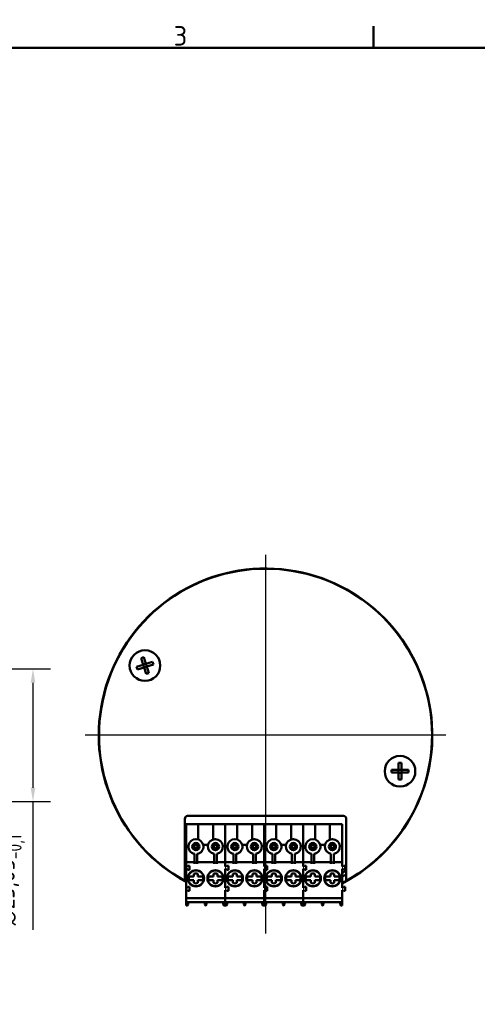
# Model space of a CAD drawing. Header units: millimetres. Extents: x 0 to 420, y 0 to 297.
# Tile 3 of 4: x 216 to 299, y 115 to 292. Entities that reach past the tile are written whole.
import ezdxf

# ---------------------------------------------------------------- set-up
doc = ezdxf.new("R2010")
doc.units = ezdxf.units.MM
for name, color, linetype, lineweight in [('Bemaßungen(DIN)', 7, 'Continuous', 25), ('Mittelpunktmarkierung(DIN)', 7, 'Continuous', 25), ('Rahmen_0', 7, 'Continuous', 50), ('Rahmen_2', 7, 'Continuous', 50), ('Sichtbare Kanten(DIN)', 7, 'Continuous', 50)]:
    doc.layers.add(name, color=color, linetype=linetype, lineweight=lineweight)
doc.styles.add('Aktuell-DIN', font='isocpeur.ttf', dxfattribs={"width": 0.8})
doc.styles.add('Rahmen_1', font='isocpeur.ttf')
doc.dimstyles.new('STANDARD-DIN - Methode 2b', dxfattribs={"dimtxt": 3.5, "dimasz": 2.5, "dimexe": 3.175, "dimexo": 0, "dimgap": 0.8, "dimtad": 1, "dimrnd": 1e-08, "dimtxsty": 'Aktuell-DIN', "dimcen": 0.09, "dimdle": 10, "dimclrd": 7, "dimclre": 7, "dimclrt": 7, "dimadec": 0, "dimazin": 2, "dimtfac": 0.714286, "dimtmove": 0, "dimatfit": 3, "dimfxl": 1, "dimtolj": 1, "dimlwd": 25, "dimlwe": 25, "dimarcsym": 0})

# ---------------------------------------------------------------- blocks, each defined once
blk = doc.blocks.new('Ränder Standardrahmen')
at = {"layer": 'Rahmen_0'}
blk.add_line((280, 287), (280, 290.9), dxfattribs=at)
at = {"layer": 'Rahmen_0', "flags": 128}
blk.add_lwpolyline([(10, 10), (10, 287), (410, 287), (410, 10), (10, 10)], dxfattribs=at)
at = {"layer": 'Rahmen_2', "insert": (244.08, 287.4), "char_height": 3.5, "attachment_point": 7, "style": 'Rahmen_1'}
blk.add_mtext('3', dxfattribs=at)
blk = doc.blocks.new('*D13')
at = {"layer": 'Bemaßungen(DIN)', "color": 7, "linetype": 'Continuous', "lineweight": 25, "transparency": 16777216}
for p, q in [((177.23, 175.49), (222, 175.49)), ((218.83, 172.99), (218.83, 154.14)), ((177.23, 151.64), (222, 151.64)), ((218.83, 151.64), (218.83, 128.63))]:
    blk.add_line(p, q, dxfattribs=at)
at = {"layer": 'Bemaßungen(DIN)', "color": 7, "linetype": 'Continuous', "transparency": 16777216}
for points in [[(218.41, 172.99), (219.24, 172.99), (218.83, 175.49)], [(218.41, 154.14), (219.24, 154.14), (218.83, 151.64)]]:
    blk.add_solid(points, dxfattribs=at)
at = {"layer": 'Defpoints', "color": 0, "linetype": 'Continuous', "transparency": 16777216}
for p in [(177.23, 175.49), (177.23, 151.64), (218.83, 151.64)]:
    blk.add_point(p, dxfattribs=at)
at = {"layer": 'Bemaßungen(DIN)', "color": 7, "linetype": 'Continuous', "lineweight": 25, "transparency": 16777216, "insert": (210.79, 129.43), "char_height": 3.5, "attachment_point": 1, "rotation": 90, "style": 'Aktuell-DIN'}
blk.add_mtext('\\A1;{\\fAIGDT|b0|i0;\\H3.5000;\\ln}\\fISOCPEUR|b0|i0;\\H3.5000;23,85{\\H2.5;\\S+0^ -0,1;}', dxfattribs=at)

msp = doc.modelspace()

# ---------------------------------------------------------------- linework, layer by layer
at = {"layer": 'Mittelpunktmarkierung(DIN)', "linetype": 'Continuous'}
for p, q in [((260.592, 195.966), (260.592, 127.988)), ((292.992, 163.566), (228.192, 163.566))]:
    msp.add_line(p, q, dxfattribs=at)
at = {"layer": 'Sichtbare Kanten(DIN)'}
for p, q in [((238.237, 177.414), (238.713, 177.569)), ((238.626, 176.226), (238.237, 177.414)), ((238.713, 177.569), (239.101, 176.381)), ((237.438, 175.837), (238.626, 176.226)), ((237.593, 175.362), (237.438, 175.837)), ((238.781, 175.75), (237.593, 175.362)), ((238.769, 175.747), (238.614, 176.222)), ((238.622, 176.238), (239.097, 176.393)), ((239.17, 174.562), (238.781, 175.75)), ((239.26, 175.894), (238.785, 175.739)), ((239.101, 176.381), (240.289, 176.77)), ((239.113, 176.385), (239.268, 175.91)), ((240.445, 176.294), (239.256, 175.906)), ((239.256, 175.906), (239.645, 174.718)), ((240.289, 176.77), (240.445, 176.294)), ((239.645, 174.718), (239.17, 174.562)), ((284.49, 157.345), (284.49, 158.595)), ((284.49, 158.595), (284.99, 158.595)), ((284.99, 158.595), (284.99, 157.345)), ((283.24, 156.845), (283.24, 157.345)), ((283.24, 157.345), (284.49, 157.345)), ((284.49, 156.845), (283.24, 156.845)), ((284.477, 156.845), (284.477, 157.345)), ((284.49, 157.358), (284.99, 157.358)), ((284.49, 155.595), (284.49, 156.845)), ((284.99, 156.833), (284.49, 156.833)), ((284.99, 155.595), (284.49, 155.595)), ((284.99, 157.345), (286.24, 157.345)), ((284.99, 156.845), (284.99, 155.595)), ((286.24, 156.845), (284.99, 156.845)), ((285.002, 157.345), (285.002, 156.845)), ((286.24, 157.345), (286.24, 156.845)), ((246.092, 139.73), (246.092, 148.566)), ((246.592, 149.066), (274.592, 149.066)), ((275.092, 148.566), (275.092, 139.73)), ((246.342, 147.616), (248.515, 147.616)), ((246.342, 147.616), (246.342, 141.47)), ((251.168, 147.616), (248.515, 147.616)), ((248.515, 144.848), (248.515, 147.616)), ((251.168, 144.848), (251.168, 147.616)), ((253.342, 147.616), (251.168, 147.616)), ((253.342, 147.616), (253.342, 141.47)), ((253.342, 147.616), (255.515, 147.616)), ((253.342, 147.616), (253.342, 141.47)), ((258.168, 147.616), (255.515, 147.616)), ((255.515, 144.848), (255.515, 147.616)), ((258.168, 144.848), (258.168, 147.616)), ((260.342, 147.616), (258.168, 147.616)), ((260.342, 147.616), (260.342, 141.47)), ((260.342, 147.616), (262.515, 147.616)), ((260.342, 147.616), (260.342, 141.47)), ((265.168, 147.616), (262.515, 147.616)), ((262.515, 144.848), (262.515, 147.616)), ((265.168, 144.848), (265.168, 147.616)), ((267.342, 147.616), (265.168, 147.616)), ((267.342, 147.616), (267.342, 141.47)), ((267.342, 147.616), (269.515, 147.616)), ((267.342, 147.616), (267.342, 141.47)), ((272.168, 147.616), (269.515, 147.616)), ((269.515, 144.848), (269.515, 147.616)), ((272.168, 144.848), (272.168, 147.616)), ((274.342, 147.616), (272.168, 147.616)), ((274.342, 147.616), (274.342, 141.47)), ((250.276, 143.866), (249.408, 143.866)), ((251.559, 144.915), (251.625, 144.915)), ((257.276, 143.866), (256.408, 143.866)), ((258.559, 144.915), (258.625, 144.915)), ((264.276, 143.866), (263.408, 143.866)), ((265.559, 144.915), (265.625, 144.915)), ((271.276, 143.866), (270.408, 143.866)), ((272.559, 144.915), (272.625, 144.915)), ((246.342, 141.47), (246.342, 140.972)), ((247.842, 140.738), (247.842, 142.239)), ((248.342, 140.738), (248.342, 142.239)), ((251.342, 140.738), (251.342, 142.239)), ((251.842, 140.738), (251.842, 142.239)), ((253.342, 140.972), (253.342, 141.47)), ((253.342, 141.47), (253.342, 140.972)), ((254.842, 140.738), (254.842, 142.239)), ((255.342, 140.738), (255.342, 142.239)), ((258.342, 140.738), (258.342, 142.239)), ((258.842, 140.738), (258.842, 142.239)), ((260.342, 140.972), (260.342, 141.47)), ((260.342, 141.47), (260.342, 140.972)), ((261.842, 140.738), (261.842, 142.239)), ((262.342, 140.738), (262.342, 142.239)), ((265.342, 140.738), (265.342, 142.239)), ((265.842, 140.738), (265.842, 142.239)), ((267.342, 140.972), (267.342, 141.47)), ((267.342, 141.47), (267.342, 140.972)), ((268.842, 140.738), (268.842, 142.239)), ((269.342, 140.738), (269.342, 142.239)), ((272.342, 140.738), (272.342, 142.239)), ((272.842, 140.738), (272.842, 142.239)), ((274.342, 140.972), (274.342, 141.47)), ((246.092, 137.417), (246.092, 139.73)), ((246.342, 140.764), (246.342, 140.972)), ((246.342, 140.764), (246.342, 140.466)), ((247.842, 140.764), (246.342, 140.764)), ((246.342, 140.466), (246.342, 139.973)), ((246.342, 139.973), (246.47, 139.973)), ((246.342, 139.973), (246.342, 139.559)), ((246.47, 139.973), (246.649, 140.123)), ((246.912, 140.123), (246.649, 140.123)), ((246.912, 140.123), (246.912, 139.409)), ((248.342, 140.738), (247.842, 140.738)), ((247.842, 140.738), (247.842, 140.466)), ((251.342, 140.764), (248.342, 140.764)), ((248.342, 140.466), (248.342, 140.738)), ((251.842, 140.738), (251.342, 140.738)), ((251.342, 140.738), (251.342, 140.466)), ((253.342, 140.766), (251.842, 140.766)), ((251.842, 140.738), (251.842, 140.466)), ((253.342, 140.972), (253.342, 140.766)), ((253.342, 140.766), (253.342, 140.972)), ((253.342, 140.766), (253.342, 140.466)), ((253.342, 140.764), (253.342, 140.466)), ((254.842, 140.764), (253.342, 140.764)), ((253.342, 140.466), (253.342, 139.973)), ((253.342, 140.466), (253.342, 139.973)), ((253.342, 139.973), (253.47, 139.973)), ((253.342, 139.973), (253.47, 139.973)), ((253.47, 139.973), (253.649, 140.123)), ((253.47, 139.973), (253.649, 140.123)), ((253.912, 140.123), (253.649, 140.123)), ((253.912, 140.123), (253.649, 140.123)), ((253.912, 140.123), (253.912, 139.409)), ((253.912, 140.123), (253.912, 139.409)), ((255.342, 140.738), (254.842, 140.738)), ((254.842, 140.738), (254.842, 140.466)), ((258.342, 140.764), (255.342, 140.764)), ((255.342, 140.466), (255.342, 140.738)), ((258.842, 140.738), (258.342, 140.738)), ((258.342, 140.738), (258.342, 140.466)), ((260.342, 140.766), (258.842, 140.766)), ((258.842, 140.738), (258.842, 140.466)), ((260.342, 140.972), (260.342, 140.766)), ((260.342, 140.766), (260.342, 140.972)), ((260.342, 140.766), (260.342, 140.466)), ((260.342, 140.764), (260.342, 140.466)), ((261.842, 140.764), (260.342, 140.764)), ((260.342, 140.466), (260.342, 139.973)), ((260.342, 140.466), (260.342, 139.973)), ((260.342, 139.973), (260.47, 139.973)), ((260.342, 139.973), (260.47, 139.973)), ((260.47, 139.973), (260.649, 140.123)), ((260.47, 139.973), (260.649, 140.123)), ((260.912, 140.123), (260.649, 140.123)), ((260.912, 140.123), (260.649, 140.123)), ((260.912, 140.123), (260.912, 139.409)), ((260.912, 140.123), (260.912, 139.409)), ((262.342, 140.738), (261.842, 140.738)), ((261.842, 140.738), (261.842, 140.466)), ((265.342, 140.764), (262.342, 140.764)), ((262.342, 140.466), (262.342, 140.738)), ((265.842, 140.738), (265.342, 140.738)), ((265.342, 140.738), (265.342, 140.466)), ((267.342, 140.766), (265.842, 140.766)), ((265.842, 140.738), (265.842, 140.466)), ((267.342, 140.972), (267.342, 140.766)), ((267.342, 140.766), (267.342, 140.972)), ((267.342, 140.766), (267.342, 140.466)), ((267.342, 140.764), (267.342, 140.466)), ((268.842, 140.764), (267.342, 140.764)), ((267.342, 140.466), (267.342, 139.973)), ((267.342, 140.466), (267.342, 139.973)), ((267.342, 139.973), (267.47, 139.973)), ((267.342, 139.973), (267.47, 139.973)), ((267.47, 139.973), (267.649, 140.123)), ((267.47, 139.973), (267.649, 140.123)), ((267.912, 140.123), (267.649, 140.123)), ((267.912, 140.123), (267.649, 140.123)), ((267.912, 140.123), (267.912, 139.409)), ((267.912, 140.123), (267.912, 139.409)), ((269.342, 140.738), (268.842, 140.738)), ((268.842, 140.738), (268.842, 140.466)), ((272.342, 140.764), (269.342, 140.764)), ((269.342, 140.466), (269.342, 140.738)), ((272.842, 140.738), (272.342, 140.738)), ((272.342, 140.738), (272.342, 140.466)), ((274.342, 140.766), (272.842, 140.766)), ((272.842, 140.738), (272.842, 140.466)), ((274.342, 140.972), (274.342, 140.766)), ((274.342, 140.766), (274.342, 140.466)), ((274.342, 140.466), (274.342, 139.973)), ((274.342, 139.973), (274.47, 139.973)), ((274.47, 139.973), (274.649, 140.123)), ((274.912, 140.123), (274.649, 140.123)), ((274.912, 140.123), (274.912, 139.409)), ((275.092, 139.73), (275.092, 137.417)), ((246.47, 139.559), (246.342, 139.559)), ((246.342, 139.559), (246.342, 136.173)), ((246.649, 139.409), (246.47, 139.559)), ((246.649, 139.409), (246.912, 139.409)), ((246.833, 138.191), (246.914, 138.191)), ((246.914, 138.191), (247.016, 138.191)), ((247.016, 138.191), (247.74, 138.191)), ((247.74, 138.191), (247.74, 138.694)), ((248.443, 138.191), (248.443, 138.694)), ((248.443, 138.191), (249.167, 138.191)), ((249.167, 138.191), (249.27, 138.191)), ((249.27, 138.191), (249.35, 138.191)), ((250.333, 138.191), (250.414, 138.191)), ((250.414, 138.191), (250.516, 138.191)), ((250.516, 138.191), (251.24, 138.191)), ((251.24, 138.694), (251.24, 138.191)), ((251.943, 138.191), (251.943, 138.694)), ((251.943, 138.191), (252.667, 138.191)), ((252.667, 138.191), (252.77, 138.191)), ((252.77, 138.191), (252.85, 138.191)), ((253.342, 139.559), (253.342, 136.173)), ((253.47, 139.559), (253.342, 139.559)), ((253.47, 139.559), (253.342, 139.559)), ((253.342, 139.559), (253.342, 136.173)), ((253.649, 139.409), (253.47, 139.559)), ((253.649, 139.409), (253.47, 139.559)), ((253.649, 139.409), (253.912, 139.409)), ((253.649, 139.409), (253.912, 139.409)), ((253.833, 138.191), (253.914, 138.191)), ((253.914, 138.191), (254.016, 138.191)), ((254.016, 138.191), (254.74, 138.191)), ((254.74, 138.191), (254.74, 138.694)), ((255.443, 138.191), (255.443, 138.694)), ((255.443, 138.191), (256.167, 138.191)), ((256.167, 138.191), (256.27, 138.191)), ((256.27, 138.191), (256.35, 138.191)), ((257.333, 138.191), (257.414, 138.191)), ((257.414, 138.191), (257.516, 138.191)), ((257.516, 138.191), (258.24, 138.191)), ((258.24, 138.694), (258.24, 138.191)), ((258.943, 138.191), (258.943, 138.694)), ((258.943, 138.191), (259.667, 138.191)), ((259.667, 138.191), (259.77, 138.191)), ((259.77, 138.191), (259.85, 138.191)), ((260.342, 139.559), (260.342, 136.173)), ((260.47, 139.559), (260.342, 139.559)), ((260.47, 139.559), (260.342, 139.559)), ((260.342, 139.559), (260.342, 136.173)), ((260.649, 139.409), (260.47, 139.559)), ((260.649, 139.409), (260.47, 139.559)), ((260.649, 139.409), (260.912, 139.409)), ((260.649, 139.409), (260.912, 139.409)), ((260.833, 138.191), (260.914, 138.191)), ((260.914, 138.191), (261.016, 138.191)), ((261.016, 138.191), (261.74, 138.191)), ((261.74, 138.191), (261.74, 138.694)), ((262.443, 138.191), (262.443, 138.694)), ((262.443, 138.191), (263.167, 138.191)), ((263.167, 138.191), (263.27, 138.191)), ((263.27, 138.191), (263.35, 138.191)), ((264.333, 138.191), (264.414, 138.191)), ((264.414, 138.191), (264.516, 138.191)), ((264.516, 138.191), (265.24, 138.191)), ((265.24, 138.694), (265.24, 138.191)), ((265.943, 138.191), (265.943, 138.694)), ((265.943, 138.191), (266.667, 138.191)), ((266.667, 138.191), (266.77, 138.191)), ((266.77, 138.191), (266.85, 138.191)), ((267.342, 139.559), (267.342, 136.173)), ((267.47, 139.559), (267.342, 139.559)), ((267.47, 139.559), (267.342, 139.559)), ((267.342, 139.559), (267.342, 136.173)), ((267.649, 139.409), (267.47, 139.559)), ((267.649, 139.409), (267.47, 139.559)), ((267.649, 139.409), (267.912, 139.409)), ((267.649, 139.409), (267.912, 139.409)), ((267.833, 138.191), (267.914, 138.191)), ((267.914, 138.191), (268.016, 138.191)), ((268.016, 138.191), (268.74, 138.191)), ((268.74, 138.191), (268.74, 138.694)), ((269.443, 138.191), (269.443, 138.694)), ((269.443, 138.191), (270.167, 138.191)), ((270.167, 138.191), (270.27, 138.191)), ((270.27, 138.191), (270.35, 138.191)), ((271.333, 138.191), (271.414, 138.191)), ((271.414, 138.191), (271.516, 138.191)), ((271.516, 138.191), (272.24, 138.191)), ((272.24, 138.694), (272.24, 138.191)), ((272.943, 138.191), (272.943, 138.694)), ((272.943, 138.191), (273.667, 138.191)), ((273.667, 138.191), (273.77, 138.191)), ((273.77, 138.191), (273.85, 138.191)), ((274.342, 139.559), (274.342, 136.173)), ((274.47, 139.559), (274.342, 139.559)), ((274.649, 139.409), (274.47, 139.559)), ((274.649, 139.409), (274.912, 139.409)), ((246.342, 136.173), (246.47, 136.173)), ((246.342, 136.173), (246.342, 135.759)), ((246.47, 136.173), (246.649, 136.323)), ((246.912, 136.323), (246.649, 136.323)), ((246.833, 137.541), (246.914, 137.541)), ((246.912, 136.323), (246.912, 135.609)), ((247.016, 137.541), (246.914, 137.541)), ((247.74, 137.541), (247.016, 137.541)), ((247.74, 137.037), (247.74, 137.541)), ((249.167, 137.541), (248.443, 137.541)), ((248.443, 137.541), (248.443, 137.037)), ((249.27, 137.541), (249.167, 137.541)), ((249.27, 137.541), (249.35, 137.541)), ((250.333, 137.541), (250.414, 137.541)), ((250.516, 137.541), (250.414, 137.541)), ((250.516, 137.541), (251.24, 137.541)), ((251.24, 137.037), (251.24, 137.541)), ((251.943, 137.541), (252.667, 137.541)), ((251.943, 137.037), (251.943, 137.541)), ((252.77, 137.541), (252.667, 137.541)), ((252.77, 137.541), (252.85, 137.541)), ((253.342, 136.173), (253.47, 136.173)), ((253.342, 136.173), (253.47, 136.173)), ((253.47, 136.173), (253.649, 136.323)), ((253.47, 136.173), (253.649, 136.323)), ((253.912, 136.323), (253.649, 136.323)), ((253.912, 136.323), (253.649, 136.323)), ((253.833, 137.541), (253.914, 137.541)), ((253.912, 136.323), (253.912, 135.609)), ((253.912, 136.323), (253.912, 135.609)), ((254.016, 137.541), (253.914, 137.541)), ((254.74, 137.541), (254.016, 137.541)), ((254.74, 137.037), (254.74, 137.541)), ((256.167, 137.541), (255.443, 137.541)), ((255.443, 137.541), (255.443, 137.037)), ((256.27, 137.541), (256.167, 137.541)), ((256.27, 137.541), (256.35, 137.541)), ((257.333, 137.541), (257.414, 137.541)), ((257.516, 137.541), (257.414, 137.541)), ((257.516, 137.541), (258.24, 137.541)), ((258.24, 137.037), (258.24, 137.541)), ((258.943, 137.541), (259.667, 137.541)), ((258.943, 137.037), (258.943, 137.541)), ((259.77, 137.541), (259.667, 137.541)), ((259.77, 137.541), (259.85, 137.541)), ((260.342, 136.173), (260.47, 136.173)), ((260.342, 136.173), (260.47, 136.173)), ((260.47, 136.173), (260.649, 136.323)), ((260.47, 136.173), (260.649, 136.323)), ((260.912, 136.323), (260.649, 136.323)), ((260.912, 136.323), (260.649, 136.323)), ((260.833, 137.541), (260.914, 137.541)), ((260.912, 136.323), (260.912, 135.609)), ((260.912, 136.323), (260.912, 135.609)), ((261.016, 137.541), (260.914, 137.541)), ((261.74, 137.541), (261.016, 137.541)), ((261.74, 137.037), (261.74, 137.541)), ((263.167, 137.541), (262.443, 137.541)), ((262.443, 137.541), (262.443, 137.037)), ((263.27, 137.541), (263.167, 137.541)), ((263.27, 137.541), (263.35, 137.541)), ((264.333, 137.541), (264.414, 137.541)), ((264.516, 137.541), (264.414, 137.541)), ((264.516, 137.541), (265.24, 137.541)), ((265.24, 137.037), (265.24, 137.541)), ((265.943, 137.541), (266.667, 137.541)), ((265.943, 137.037), (265.943, 137.541)), ((266.77, 137.541), (266.667, 137.541)), ((266.77, 137.541), (266.85, 137.541)), ((267.342, 136.173), (267.47, 136.173)), ((267.342, 136.173), (267.47, 136.173)), ((267.47, 136.173), (267.649, 136.323)), ((267.47, 136.173), (267.649, 136.323)), ((267.912, 136.323), (267.649, 136.323)), ((267.912, 136.323), (267.649, 136.323)), ((267.833, 137.541), (267.914, 137.541)), ((267.912, 136.323), (267.912, 135.609)), ((267.912, 136.323), (267.912, 135.609)), ((268.016, 137.541), (267.914, 137.541)), ((268.74, 137.541), (268.016, 137.541)), ((268.74, 137.037), (268.74, 137.541)), ((270.167, 137.541), (269.443, 137.541)), ((269.443, 137.541), (269.443, 137.037)), ((270.27, 137.541), (270.167, 137.541)), ((270.27, 137.541), (270.35, 137.541)), ((271.333, 137.541), (271.414, 137.541)), ((271.516, 137.541), (271.414, 137.541)), ((271.516, 137.541), (272.24, 137.541)), ((272.24, 137.037), (272.24, 137.541)), ((272.943, 137.541), (273.667, 137.541)), ((272.943, 137.037), (272.943, 137.541)), ((273.77, 137.541), (273.667, 137.541)), ((273.77, 137.541), (273.85, 137.541)), ((274.342, 136.173), (274.47, 136.173)), ((274.47, 136.173), (274.649, 136.323)), ((274.912, 136.323), (274.649, 136.323)), ((274.912, 136.323), (274.912, 135.609)), ((246.47, 135.759), (246.342, 135.759)), ((246.342, 135.759), (246.342, 135.159)), ((246.342, 134.962), (246.342, 135.159)), ((246.342, 134.312), (246.342, 134.962)), ((246.649, 135.609), (246.47, 135.759)), ((246.649, 135.609), (246.912, 135.609)), ((253.47, 135.759), (253.342, 135.759)), ((253.342, 135.759), (253.342, 135.159)), ((253.47, 135.759), (253.342, 135.759)), ((253.342, 135.759), (253.342, 135.159)), ((253.342, 134.962), (253.342, 135.159)), ((253.342, 134.962), (253.342, 135.159)), ((253.342, 134.312), (253.342, 134.962)), ((253.342, 134.312), (253.342, 134.962)), ((253.649, 135.609), (253.47, 135.759)), ((253.649, 135.609), (253.47, 135.759)), ((253.649, 135.609), (253.912, 135.609)), ((253.649, 135.609), (253.912, 135.609)), ((260.47, 135.759), (260.342, 135.759)), ((260.342, 135.759), (260.342, 135.159)), ((260.47, 135.759), (260.342, 135.759)), ((260.342, 135.759), (260.342, 135.159)), ((260.342, 134.962), (260.342, 135.159)), ((260.342, 134.962), (260.342, 135.159)), ((260.342, 134.312), (260.342, 134.962)), ((260.342, 134.312), (260.342, 134.962)), ((260.649, 135.609), (260.47, 135.759)), ((260.649, 135.609), (260.47, 135.759)), ((260.649, 135.609), (260.912, 135.609)), ((260.649, 135.609), (260.912, 135.609)), ((267.47, 135.759), (267.342, 135.759)), ((267.342, 135.759), (267.342, 135.159)), ((267.47, 135.759), (267.342, 135.759)), ((267.342, 135.759), (267.342, 135.159)), ((267.342, 134.962), (267.342, 135.159)), ((267.342, 134.962), (267.342, 135.159)), ((267.342, 134.312), (267.342, 134.962)), ((267.342, 134.312), (267.342, 134.962)), ((267.649, 135.609), (267.47, 135.759)), ((267.649, 135.609), (267.47, 135.759)), ((267.649, 135.609), (267.912, 135.609)), ((267.649, 135.609), (267.912, 135.609)), ((274.47, 135.759), (274.342, 135.759)), ((274.342, 135.759), (274.342, 135.159)), ((274.342, 134.962), (274.342, 135.159)), ((274.342, 134.312), (274.342, 134.962)), ((274.649, 135.609), (274.47, 135.759)), ((274.649, 135.609), (274.912, 135.609)), ((246.342, 134.312), (253.342, 134.312)), ((246.342, 134.312), (246.342, 133.428)), ((246.592, 133.428), (246.342, 133.428)), ((246.342, 133.428), (246.342, 133.016)), ((246.592, 133.016), (246.342, 133.016)), ((246.592, 133.566), (249.792, 133.566)), ((246.592, 133.566), (246.592, 133.428)), ((246.592, 133.428), (246.592, 133.016)), ((246.692, 133.189), (246.592, 133.016)), ((246.692, 133.445), (246.692, 133.566)), ((246.692, 133.445), (246.692, 133.189)), ((249.692, 133.566), (249.692, 133.445)), ((249.692, 133.189), (249.692, 133.445)), ((249.692, 133.189), (249.792, 133.016)), ((249.792, 133.428), (249.792, 133.566)), ((249.792, 133.016), (249.792, 133.428)), ((249.792, 133.428), (249.892, 133.428)), ((249.792, 133.016), (249.892, 133.016)), ((249.892, 133.566), (253.092, 133.566)), ((249.892, 133.428), (249.892, 133.566)), ((249.892, 133.428), (249.892, 133.016)), ((249.992, 133.189), (249.892, 133.016)), ((249.992, 133.566), (249.992, 133.445)), ((249.992, 133.445), (249.992, 133.189)), ((252.992, 133.445), (252.992, 133.566)), ((252.992, 133.189), (252.992, 133.445)), ((252.992, 133.189), (253.092, 133.016)), ((253.092, 133.566), (253.092, 133.428)), ((253.092, 133.016), (253.092, 133.428)), ((253.342, 133.428), (253.092, 133.428)), ((253.342, 133.016), (253.092, 133.016)), ((253.342, 133.428), (253.342, 134.312)), ((253.342, 134.312), (260.342, 134.312)), ((253.342, 134.312), (253.342, 133.428)), ((253.342, 133.428), (253.342, 133.016)), ((253.592, 133.428), (253.342, 133.428)), ((253.342, 133.428), (253.342, 133.016)), ((253.592, 133.016), (253.342, 133.016)), ((253.592, 133.566), (256.792, 133.566)), ((253.592, 133.566), (253.592, 133.428)), ((253.592, 133.428), (253.592, 133.016)), ((253.692, 133.189), (253.592, 133.016)), ((253.692, 133.445), (253.692, 133.566)), ((253.692, 133.445), (253.692, 133.189)), ((256.692, 133.566), (256.692, 133.445)), ((256.692, 133.189), (256.692, 133.445)), ((256.692, 133.189), (256.792, 133.016)), ((256.792, 133.428), (256.792, 133.566)), ((256.792, 133.016), (256.792, 133.428)), ((256.792, 133.428), (256.892, 133.428)), ((256.792, 133.016), (256.892, 133.016)), ((256.892, 133.566), (260.092, 133.566)), ((256.892, 133.428), (256.892, 133.566)), ((256.892, 133.428), (256.892, 133.016)), ((256.992, 133.189), (256.892, 133.016)), ((256.992, 133.566), (256.992, 133.445)), ((256.992, 133.445), (256.992, 133.189)), ((259.992, 133.445), (259.992, 133.566)), ((259.992, 133.189), (259.992, 133.445)), ((259.992, 133.189), (260.092, 133.016)), ((260.092, 133.566), (260.092, 133.428)), ((260.092, 133.016), (260.092, 133.428)), ((260.342, 133.428), (260.092, 133.428)), ((260.342, 133.016), (260.092, 133.016)), ((260.342, 133.428), (260.342, 134.312)), ((260.342, 134.312), (267.342, 134.312)), ((260.342, 134.312), (260.342, 133.428)), ((260.342, 133.428), (260.342, 133.016)), ((260.592, 133.428), (260.342, 133.428)), ((260.342, 133.428), (260.342, 133.016)), ((260.592, 133.016), (260.342, 133.016)), ((260.592, 133.566), (263.792, 133.566)), ((260.592, 133.566), (260.592, 133.428)), ((260.592, 133.428), (260.592, 133.016)), ((260.692, 133.189), (260.592, 133.016)), ((260.692, 133.445), (260.692, 133.566)), ((260.692, 133.445), (260.692, 133.189)), ((263.692, 133.566), (263.692, 133.445)), ((263.692, 133.189), (263.692, 133.445)), ((263.692, 133.189), (263.792, 133.016)), ((263.792, 133.428), (263.792, 133.566)), ((263.792, 133.016), (263.792, 133.428)), ((263.792, 133.428), (263.892, 133.428)), ((263.792, 133.016), (263.892, 133.016)), ((263.892, 133.566), (267.092, 133.566)), ((263.892, 133.428), (263.892, 133.566)), ((263.892, 133.428), (263.892, 133.016)), ((263.992, 133.189), (263.892, 133.016)), ((263.992, 133.566), (263.992, 133.445)), ((263.992, 133.445), (263.992, 133.189)), ((266.992, 133.445), (266.992, 133.566)), ((266.992, 133.189), (266.992, 133.445)), ((266.992, 133.189), (267.092, 133.016)), ((267.092, 133.566), (267.092, 133.428)), ((267.092, 133.016), (267.092, 133.428)), ((267.342, 133.428), (267.092, 133.428)), ((267.342, 133.016), (267.092, 133.016)), ((267.342, 133.428), (267.342, 134.312)), ((267.342, 134.312), (274.342, 134.312)), ((267.342, 134.312), (267.342, 133.428)), ((267.342, 133.428), (267.342, 133.016)), ((267.592, 133.428), (267.342, 133.428)), ((267.342, 133.428), (267.342, 133.016)), ((267.592, 133.016), (267.342, 133.016)), ((267.592, 133.566), (270.792, 133.566)), ((267.592, 133.566), (267.592, 133.428)), ((267.592, 133.428), (267.592, 133.016)), ((267.692, 133.189), (267.592, 133.016)), ((267.692, 133.445), (267.692, 133.566)), ((267.692, 133.445), (267.692, 133.189)), ((270.692, 133.566), (270.692, 133.445)), ((270.692, 133.189), (270.692, 133.445)), ((270.692, 133.189), (270.792, 133.016)), ((270.792, 133.428), (270.792, 133.566)), ((270.792, 133.016), (270.792, 133.428)), ((270.792, 133.428), (270.892, 133.428)), ((270.792, 133.016), (270.892, 133.016)), ((270.892, 133.566), (274.092, 133.566)), ((270.892, 133.428), (270.892, 133.566)), ((270.892, 133.428), (270.892, 133.016)), ((270.992, 133.189), (270.892, 133.016)), ((270.992, 133.566), (270.992, 133.445)), ((270.992, 133.445), (270.992, 133.189)), ((273.992, 133.445), (273.992, 133.566)), ((273.992, 133.189), (273.992, 133.445)), ((273.992, 133.189), (274.092, 133.016)), ((274.092, 133.566), (274.092, 133.428)), ((274.092, 133.016), (274.092, 133.428)), ((274.342, 133.428), (274.092, 133.428)), ((274.342, 133.016), (274.092, 133.016)), ((274.342, 133.428), (274.342, 134.312)), ((274.342, 133.428), (274.342, 133.016))]:
    msp.add_line(p, q, dxfattribs=at)
for centre, radius in [((238.941, 176.066), 2.75), ((238.941, 176.066), 2.75), ((284.74, 157.095), 2.75), ((284.74, 157.095), 2.75), ((248.092, 143.566), 0.65), ((248.092, 143.566), 0.5), ((248.092, 143.566), 0.3), ((251.592, 143.566), 0.65), ((251.592, 143.566), 0.5), ((251.592, 143.566), 0.3), ((255.092, 143.566), 0.65), ((255.092, 143.566), 0.5), ((255.092, 143.566), 0.3), ((258.592, 143.566), 0.65), ((258.592, 143.566), 0.5), ((258.592, 143.566), 0.3), ((262.092, 143.566), 0.65), ((262.092, 143.566), 0.5), ((262.092, 143.566), 0.3), ((265.592, 143.566), 0.65), ((265.592, 143.566), 0.5), ((265.592, 143.566), 0.3), ((269.092, 143.566), 0.65), ((269.092, 143.566), 0.5), ((269.092, 143.566), 0.3), ((272.592, 143.566), 0.65), ((272.592, 143.566), 0.5), ((272.592, 143.566), 0.3), ((248.092, 137.866), 1.45), ((248.092, 137.866), 1.42), ((251.592, 137.866), 1.45), ((251.592, 137.866), 1.42), ((255.092, 137.866), 1.45), ((255.092, 137.866), 1.42), ((258.592, 137.866), 1.45), ((258.592, 137.866), 1.42), ((262.092, 137.866), 1.45), ((262.092, 137.866), 1.42), ((265.592, 137.866), 1.45), ((265.592, 137.866), 1.42), ((269.092, 137.866), 1.45), ((269.092, 137.866), 1.42), ((272.592, 137.866), 1.45), ((272.592, 137.866), 1.42)]:
    msp.add_circle(centre, radius, dxfattribs=at)
for centre, radius, start, end in [((260.592, 163.566), 29.95, 297.32895, 241.58901), ((260.592, 163.566), 29.9, 299.00919, 240.99081), ((246.592, 148.566), 0.5, 90, 180), ((274.592, 148.566), 0.5, 0, 90), ((248.092, 143.566), 1.35, 280.67193, 259.32807), ((251.592, 143.566), 1.35, 91.39253, 259.32807), ((251.592, 143.566), 1.35, 88.60747, 91.39253), ((251.592, 143.566), 1.35, 280.67193, 88.60747), ((255.092, 143.566), 1.35, 280.67193, 259.32807), ((258.592, 143.566), 1.35, 91.39253, 259.32807), ((258.592, 143.566), 1.35, 88.60747, 91.39253), ((258.592, 143.566), 1.35, 280.67193, 88.60747), ((262.092, 143.566), 1.35, 280.67193, 259.32807), ((265.592, 143.566), 1.35, 91.39253, 259.32807), ((265.592, 143.566), 1.35, 88.60747, 91.39253), ((265.592, 143.566), 1.35, 280.67193, 88.60747), ((269.092, 143.566), 1.35, 280.67193, 259.32807), ((272.592, 143.566), 1.35, 91.39253, 259.32807), ((272.592, 143.566), 1.35, 88.60747, 91.39253), ((272.592, 143.566), 1.35, 280.67193, 88.60747), ((260.592, 163.566), 28.3, 239.17834, 239.76594), ((260.592, 163.566), 28.9, 239.88547, 240.4568), ((248.092, 137.866), 1.3, 165.51795, 194.48205), ((248.092, 137.866), 0.9, 67.02718, 112.97282), ((248.092, 137.866), 1.3, 345.51795, 14.48205), ((251.592, 137.866), 1.3, 165.51795, 194.48205), ((251.592, 137.866), 0.9, 67.02718, 112.97282), ((251.592, 137.866), 1.3, 345.51795, 14.48205), ((255.092, 137.866), 1.3, 165.51795, 194.48205), ((255.092, 137.866), 0.9, 67.02718, 112.97282), ((255.092, 137.866), 1.3, 345.51795, 14.48205), ((258.592, 137.866), 1.3, 165.51795, 194.48205), ((258.592, 137.866), 0.9, 67.02718, 112.97282), ((258.592, 137.866), 1.3, 345.51795, 14.48205), ((262.092, 137.866), 1.3, 165.51795, 194.48205), ((262.092, 137.866), 0.9, 67.02718, 112.97282), ((262.092, 137.866), 1.3, 345.51795, 14.48205), ((265.592, 137.866), 1.3, 165.51795, 194.48205), ((265.592, 137.866), 0.9, 67.02718, 112.97282), ((265.592, 137.866), 1.3, 345.51795, 14.48205), ((269.092, 137.866), 1.3, 165.51795, 194.48205), ((269.092, 137.866), 0.9, 67.02718, 112.97282), ((269.092, 137.866), 1.3, 345.51795, 14.48205), ((272.592, 137.866), 1.3, 165.51795, 194.48205), ((272.592, 137.866), 0.9, 67.02718, 112.97282), ((272.592, 137.866), 1.3, 345.51795, 14.48205), ((260.592, 163.566), 28.3, 299.06921, 300.82166), ((260.592, 163.566), 28.9, 298.41005, 300.11453), ((260.592, 163.566), 29.9, 240.99081, 241.53716), ((248.092, 137.866), 0.9, 247.02718, 292.97282), ((251.592, 137.866), 0.9, 247.02718, 292.97282), ((255.092, 137.866), 0.9, 247.02718, 292.97282), ((258.592, 137.866), 0.9, 247.02718, 292.97282), ((262.092, 137.866), 0.9, 247.02718, 292.97282), ((265.592, 137.866), 0.9, 247.02718, 292.97282), ((269.092, 137.866), 0.9, 247.02718, 292.97282), ((272.592, 137.866), 0.9, 247.02718, 292.97282), ((260.592, 163.566), 29.9, 297.37848, 299.00919)]:
    msp.add_arc(centre, radius, start, end, dxfattribs=at)
for points, knots in [([(246.692, 133.445), (246.683, 133.444), (246.675, 133.442), (246.667, 133.441), (246.658, 133.439), (246.65, 133.438), (246.642, 133.436), (246.633, 133.435), (246.625, 133.433), (246.617, 133.432), (246.608, 133.431), (246.6, 133.43), (246.592, 133.428)], [0, 0, 0, 0, 0.05017974, 0.05017974, 0.05017974, 0.1003587, 0.1003587, 0.1003587, 0.15053743, 0.15053743, 0.15053743, 0.20071642, 0.20071642, 0.20071642, 0.20071642]), ([(249.792, 133.428), (249.783, 133.43), (249.775, 133.431), (249.767, 133.432), (249.758, 133.433), (249.75, 133.435), (249.742, 133.436), (249.733, 133.438), (249.725, 133.439), (249.717, 133.441), (249.708, 133.442), (249.7, 133.444), (249.692, 133.445)], [0, 0, 0, 0, 0.05017899, 0.05017899, 0.05017899, 0.10035772, 0.10035772, 0.10035772, 0.15053668, 0.15053668, 0.15053668, 0.20071642, 0.20071642, 0.20071642, 0.20071642]), ([(249.892, 133.428), (249.9, 133.43), (249.908, 133.431), (249.917, 133.432), (249.925, 133.433), (249.933, 133.435), (249.942, 133.436), (249.95, 133.438), (249.958, 133.439), (249.967, 133.441), (249.975, 133.442), (249.983, 133.444), (249.992, 133.445)], [0, 0, 0, 0, 0.05017899, 0.05017899, 0.05017899, 0.10035772, 0.10035772, 0.10035772, 0.15053668, 0.15053668, 0.15053668, 0.20071642, 0.20071642, 0.20071642, 0.20071642]), ([(252.992, 133.445), (253, 133.444), (253.008, 133.442), (253.017, 133.441), (253.025, 133.439), (253.033, 133.438), (253.042, 133.436), (253.05, 133.435), (253.058, 133.433), (253.067, 133.432), (253.075, 133.431), (253.083, 133.43), (253.092, 133.428)], [0, 0, 0, 0, 0.05017974, 0.05017974, 0.05017974, 0.1003587, 0.1003587, 0.1003587, 0.15053743, 0.15053743, 0.15053743, 0.20071642, 0.20071642, 0.20071642, 0.20071642]), ([(253.692, 133.445), (253.683, 133.444), (253.675, 133.442), (253.667, 133.441), (253.658, 133.439), (253.65, 133.438), (253.642, 133.436), (253.633, 133.435), (253.625, 133.433), (253.617, 133.432), (253.608, 133.431), (253.6, 133.43), (253.592, 133.428)], [0, 0, 0, 0, 0.05017974, 0.05017974, 0.05017974, 0.1003587, 0.1003587, 0.1003587, 0.15053743, 0.15053743, 0.15053743, 0.20071642, 0.20071642, 0.20071642, 0.20071642]), ([(256.792, 133.428), (256.783, 133.43), (256.775, 133.431), (256.767, 133.432), (256.758, 133.433), (256.75, 133.435), (256.742, 133.436), (256.733, 133.438), (256.725, 133.439), (256.717, 133.441), (256.708, 133.442), (256.7, 133.444), (256.692, 133.445)], [0, 0, 0, 0, 0.05017899, 0.05017899, 0.05017899, 0.10035772, 0.10035772, 0.10035772, 0.15053668, 0.15053668, 0.15053668, 0.20071642, 0.20071642, 0.20071642, 0.20071642]), ([(256.892, 133.428), (256.9, 133.43), (256.908, 133.431), (256.917, 133.432), (256.925, 133.433), (256.933, 133.435), (256.942, 133.436), (256.95, 133.438), (256.958, 133.439), (256.967, 133.441), (256.975, 133.442), (256.983, 133.444), (256.992, 133.445)], [0, 0, 0, 0, 0.05017899, 0.05017899, 0.05017899, 0.10035772, 0.10035772, 0.10035772, 0.15053668, 0.15053668, 0.15053668, 0.20071642, 0.20071642, 0.20071642, 0.20071642]), ([(259.992, 133.445), (260, 133.444), (260.008, 133.442), (260.017, 133.441), (260.025, 133.439), (260.033, 133.438), (260.042, 133.436), (260.05, 133.435), (260.058, 133.433), (260.067, 133.432), (260.075, 133.431), (260.083, 133.43), (260.092, 133.428)], [0, 0, 0, 0, 0.05017974, 0.05017974, 0.05017974, 0.1003587, 0.1003587, 0.1003587, 0.15053743, 0.15053743, 0.15053743, 0.20071642, 0.20071642, 0.20071642, 0.20071642]), ([(260.692, 133.445), (260.683, 133.444), (260.675, 133.442), (260.667, 133.441), (260.658, 133.439), (260.65, 133.438), (260.642, 133.436), (260.633, 133.435), (260.625, 133.433), (260.617, 133.432), (260.608, 133.431), (260.6, 133.43), (260.592, 133.428)], [0, 0, 0, 0, 0.05017974, 0.05017974, 0.05017974, 0.1003587, 0.1003587, 0.1003587, 0.15053743, 0.15053743, 0.15053743, 0.20071642, 0.20071642, 0.20071642, 0.20071642]), ([(263.792, 133.428), (263.783, 133.43), (263.775, 133.431), (263.767, 133.432), (263.758, 133.433), (263.75, 133.435), (263.742, 133.436), (263.733, 133.438), (263.725, 133.439), (263.717, 133.441), (263.708, 133.442), (263.7, 133.444), (263.692, 133.445)], [0, 0, 0, 0, 0.05017899, 0.05017899, 0.05017899, 0.10035772, 0.10035772, 0.10035772, 0.15053668, 0.15053668, 0.15053668, 0.20071642, 0.20071642, 0.20071642, 0.20071642]), ([(263.892, 133.428), (263.9, 133.43), (263.908, 133.431), (263.917, 133.432), (263.925, 133.433), (263.933, 133.435), (263.942, 133.436), (263.95, 133.438), (263.958, 133.439), (263.967, 133.441), (263.975, 133.442), (263.983, 133.444), (263.992, 133.445)], [0, 0, 0, 0, 0.05017899, 0.05017899, 0.05017899, 0.10035772, 0.10035772, 0.10035772, 0.15053668, 0.15053668, 0.15053668, 0.20071642, 0.20071642, 0.20071642, 0.20071642]), ([(266.992, 133.445), (267, 133.444), (267.008, 133.442), (267.017, 133.441), (267.025, 133.439), (267.033, 133.438), (267.042, 133.436), (267.05, 133.435), (267.058, 133.433), (267.067, 133.432), (267.075, 133.431), (267.083, 133.43), (267.092, 133.428)], [0, 0, 0, 0, 0.05017974, 0.05017974, 0.05017974, 0.1003587, 0.1003587, 0.1003587, 0.15053743, 0.15053743, 0.15053743, 0.20071642, 0.20071642, 0.20071642, 0.20071642]), ([(267.692, 133.445), (267.683, 133.444), (267.675, 133.442), (267.667, 133.441), (267.658, 133.439), (267.65, 133.438), (267.642, 133.436), (267.633, 133.435), (267.625, 133.433), (267.617, 133.432), (267.608, 133.431), (267.6, 133.43), (267.592, 133.428)], [0, 0, 0, 0, 0.05017974, 0.05017974, 0.05017974, 0.1003587, 0.1003587, 0.1003587, 0.15053743, 0.15053743, 0.15053743, 0.20071642, 0.20071642, 0.20071642, 0.20071642]), ([(270.792, 133.428), (270.783, 133.43), (270.775, 133.431), (270.767, 133.432), (270.758, 133.433), (270.75, 133.435), (270.742, 133.436), (270.733, 133.438), (270.725, 133.439), (270.717, 133.441), (270.708, 133.442), (270.7, 133.444), (270.692, 133.445)], [0, 0, 0, 0, 0.05017899, 0.05017899, 0.05017899, 0.10035772, 0.10035772, 0.10035772, 0.15053668, 0.15053668, 0.15053668, 0.20071642, 0.20071642, 0.20071642, 0.20071642]), ([(270.892, 133.428), (270.9, 133.43), (270.908, 133.431), (270.917, 133.432), (270.925, 133.433), (270.933, 133.435), (270.942, 133.436), (270.95, 133.438), (270.958, 133.439), (270.967, 133.441), (270.975, 133.442), (270.983, 133.444), (270.992, 133.445)], [0, 0, 0, 0, 0.05017899, 0.05017899, 0.05017899, 0.10035772, 0.10035772, 0.10035772, 0.15053668, 0.15053668, 0.15053668, 0.20071642, 0.20071642, 0.20071642, 0.20071642]), ([(273.992, 133.445), (274, 133.444), (274.008, 133.442), (274.017, 133.441), (274.025, 133.439), (274.033, 133.438), (274.042, 133.436), (274.05, 133.435), (274.058, 133.433), (274.067, 133.432), (274.075, 133.431), (274.083, 133.43), (274.092, 133.428)], [0, 0, 0, 0, 0.05017974, 0.05017974, 0.05017974, 0.1003587, 0.1003587, 0.1003587, 0.15053743, 0.15053743, 0.15053743, 0.20071642, 0.20071642, 0.20071642, 0.20071642])]:
    msp.add_open_spline(points, degree=3, knots=knots, dxfattribs=at)

# ---------------------------------------------------------------- block references
msp.add_blockref('Ränder Standardrahmen', (0, 0))

# ---------------------------------------------------------------- dimensions: what is measured, and where the dimension line sits
at = {"layer": 'Bemaßungen(DIN)', "color": 7, "linetype": 'Continuous', "lineweight": 25}
dim = msp.add_linear_dim(base=(218.826, 151.641), p1=(177.23, 175.491), p2=(177.23, 151.641), angle=90, text='{\\fAIGDT|b0|i0;\\H3.5000;\\ln}\\fISOCPEUR|b0|i0;\\H3.5000;<>', dimstyle='STANDARD-DIN - Methode 2b', override={"dimgap": 0.8, "dimdec": 2, "dimtol": 1, "dimlim": 0, "dimtp": 0, "dimtm": 0.1, "dimtdec": 2, "dimtofl": 0, "dimatfit": 2}, dxfattribs=at)
dim.commit()
dim.dimension.update_dxf_attribs({"geometry": '*D13', "text_midpoint": (218.826, 137.399), "dimtype": 160})

doc.saveas('drawing.dxf')
